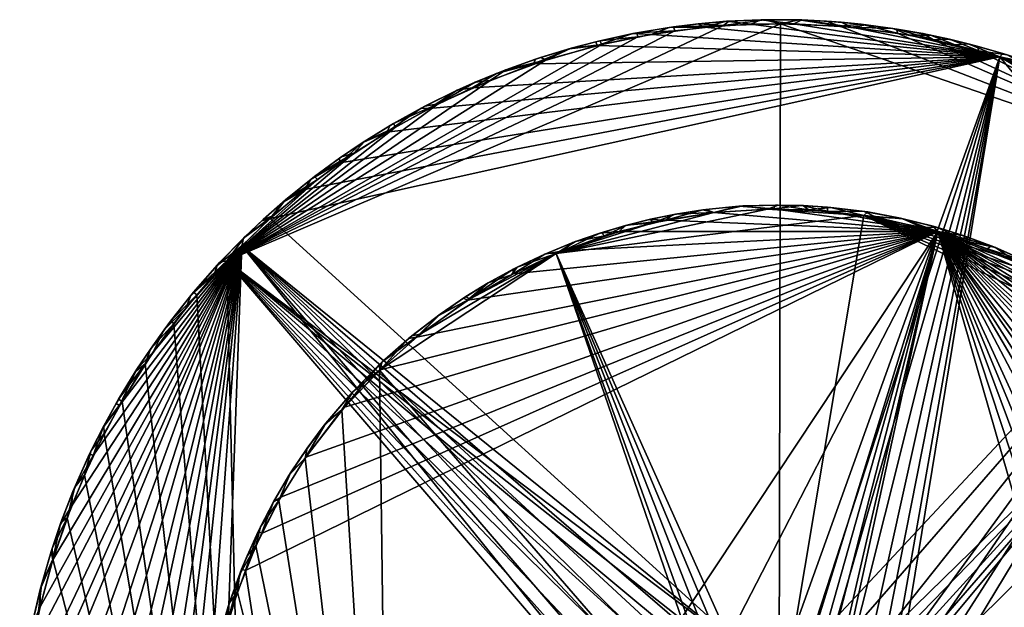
# Model space of a CAD drawing. Header units: inches. Extents: x -7.3 to 7.3, y -7.3 to 7.3.
# Tile 11 of 13: x -7.2 to 2.2, y 1.7 to 7.3. Entities that reach past the tile are written whole.
import ezdxf

# ---------------------------------------------------------------- set-up
doc = ezdxf.new("R2010")
doc.units = ezdxf.units.IN
doc.layers.get('0').update_dxf_attribs({"true_color": 0xc2ced6})

msp = doc.modelspace()

# ---------------------------------------------------------------- linework, layer by layer
for points in [[(-5.2642, 4.9797), (0.0247, 7.2454), (0.0122, 0.9871), (-5.2642, 4.9797)], [(0.0247, 7.2454), (-5.2642, 4.9797), (-0.5184, 7.2281), (0.0247, 7.2454)], [(-0.9987, 7.2153), (-0.7509, 7.2447), (-0.5184, 7.2281), (-0.9987, 7.2153)], [(-0.7624, 7.2435), (-0.7509, 7.2447), (-0.9987, 7.2153), (-0.7624, 7.2435)], [(-0.7014, 7.2118), (-0.4916, 7.2679), (-0.7624, 7.2435), (-0.7014, 7.2118)], [(-0.7509, 7.2447), (-0.7624, 7.2435), (-0.4916, 7.2679), (-0.7509, 7.2447)], [(-0.5184, 7.2281), (-0.7509, 7.2447), (-0.4688, 7.2692), (-0.5184, 7.2281)], [(-0.4916, 7.2679), (-0.4688, 7.2692), (-0.7509, 7.2447), (-0.4916, 7.2679)], [(-0.2594, 7.2401), (-0.4916, 7.2679), (-0.7014, 7.2118), (-0.2594, 7.2401)], [(-0.5184, 7.2281), (-0.4688, 7.2692), (-0.1269, 7.2835), (-0.5184, 7.2281)], [(0.0247, 7.2454), (-0.5184, 7.2281), (-0.1269, 7.2835), (0.0247, 7.2454)], [(-0.2594, 7.2401), (-0.1611, 7.2826), (-0.4916, 7.2679), (-0.2594, 7.2401)], [(-0.4688, 7.2692), (-0.4916, 7.2679), (-0.1611, 7.2826), (-0.4688, 7.2692)], [(-0.1611, 7.2826), (-0.1269, 7.2835), (-0.4688, 7.2692), (-0.1611, 7.2826)], [(-0.2594, 7.2401), (0.1537, 7.2439), (-0.1611, 7.2826), (-0.2594, 7.2401)], [(-0.1269, 7.2835), (-0.1611, 7.2826), (0.2289, 7.2814), (-0.1269, 7.2835)], [(0.1537, 7.2439), (0.2289, 7.2814), (-0.1611, 7.2826), (0.1537, 7.2439)], [(0.0247, 7.2454), (-0.1269, 7.2835), (0.2043, 7.2811), (0.0247, 7.2454)], [(0.2289, 7.2814), (0.2043, 7.2811), (-0.1269, 7.2835), (0.2289, 7.2814)], [(0.0122, 0.9871), (0.0247, 7.2454), (4.441, 5.7256), (0.0122, 0.9871)], [(0.5915, 7.2223), (0.0247, 7.2454), (0.2043, 7.2811), (0.5915, 7.2223)], [(4.441, 5.7256), (0.0247, 7.2454), (0.5915, 7.2223), (4.441, 5.7256)], [(0.1537, 7.2439), (0.704, 7.2124), (0.2289, 7.2814), (0.1537, 7.2439)], [(0.4655, 7.2691), (0.2043, 7.2811), (0.2289, 7.2814), (0.4655, 7.2691)], [(0.2043, 7.2811), (0.4655, 7.2691), (0.5915, 7.2223), (0.2043, 7.2811)], [(0.704, 7.2124), (0.6065, 7.2585), (0.2289, 7.2814), (0.704, 7.2124)], [(0.2289, 7.2814), (0.6065, 7.2585), (0.4655, 7.2691), (0.2289, 7.2814)], [(0.5915, 7.2223), (0.4655, 7.2691), (0.7962, 7.2407), (0.5915, 7.2223)], [(0.7962, 7.2407), (0.4655, 7.2691), (0.6065, 7.2585), (0.7962, 7.2407)], [(0.6065, 7.2585), (0.8401, 7.2349), (0.7962, 7.2407), (0.6065, 7.2585)], [(0.704, 7.2124), (0.8401, 7.2349), (0.6065, 7.2585), (0.704, 7.2124)], [(-5.2642, 4.9797), (-0.9857, 7.1774), (-0.5184, 7.2281), (-5.2642, 4.9797)], [(-0.9857, 7.1774), (-5.2642, 4.9797), (-1.3395, 7.1195), (-0.9857, 7.1774)], [(-1.7263, 7.0373), (-1.3858, 7.1514), (-1.7395, 7.0732), (-1.7263, 7.0373)], [(-1.7004, 7.0828), (-1.7395, 7.0732), (-1.3858, 7.1514), (-1.7004, 7.0828)], [(-1.2121, 7.1432), (-1.3858, 7.1514), (-1.7263, 7.0373), (-1.2121, 7.1432)], [(-1.7004, 7.0828), (-1.3466, 7.1587), (-1.3395, 7.1195), (-1.7004, 7.0828)], [(-1.3858, 7.1514), (-1.3466, 7.1587), (-1.7004, 7.0828), (-1.3858, 7.1514)], [(-1.2121, 7.1432), (-1.0378, 7.2096), (-1.3858, 7.1514), (-1.2121, 7.1432)], [(-1.3466, 7.1587), (-1.3858, 7.1514), (-1.0378, 7.2096), (-1.3466, 7.1587)], [(-1.3466, 7.1587), (-0.9987, 7.2153), (-0.9857, 7.1774), (-1.3466, 7.1587)], [(-1.0378, 7.2096), (-0.9987, 7.2153), (-1.3466, 7.1587), (-1.0378, 7.2096)], [(-0.9857, 7.1774), (-1.3395, 7.1195), (-1.3466, 7.1587), (-0.9857, 7.1774)], [(-0.7014, 7.2118), (-1.0378, 7.2096), (-1.2121, 7.1432), (-0.7014, 7.2118)], [(-0.7014, 7.2118), (-1.2121, 7.1432), (2.12, 6.9287), (-0.7014, 7.2118)], [(-0.7014, 7.2118), (-0.7624, 7.2435), (-1.0378, 7.2096), (-0.7014, 7.2118)], [(-0.9987, 7.2153), (-1.0378, 7.2096), (-0.7624, 7.2435), (-0.9987, 7.2153)], [(-0.5184, 7.2281), (-0.9857, 7.1774), (-0.9987, 7.2153), (-0.5184, 7.2281)], [(2.12, 6.9287), (-0.2594, 7.2401), (-0.7014, 7.2118), (2.12, 6.9287)], [(-0.2594, 7.2401), (2.12, 6.9287), (0.1537, 7.2439), (-0.2594, 7.2401)], [(0.1537, 7.2439), (2.12, 6.9287), (0.704, 7.2124), (0.1537, 7.2439)], [(0.7962, 7.2407), (1.1414, 7.1542), (0.5915, 7.2223), (0.7962, 7.2407)], [(4.441, 5.7256), (0.5915, 7.2223), (1.1414, 7.1542), (4.441, 5.7256)], [(0.704, 7.2124), (1.0993, 7.2005), (0.8401, 7.2349), (0.704, 7.2124)], [(0.704, 7.2124), (1.2594, 7.1352), (1.0993, 7.2005), (0.704, 7.2124)], [(2.12, 6.9287), (1.2594, 7.1352), (0.704, 7.2124), (2.12, 6.9287)], [(1.1414, 7.1542), (0.7962, 7.2407), (1.1388, 7.1945), (1.1414, 7.1542)], [(1.0993, 7.2005), (1.1388, 7.1945), (0.7962, 7.2407), (1.0993, 7.2005)], [(0.7962, 7.2407), (0.8401, 7.2349), (1.0993, 7.2005), (0.7962, 7.2407)], [(1.2594, 7.1352), (1.4587, 7.1368), (1.0993, 7.2005), (1.2594, 7.1352)], [(1.1388, 7.1945), (1.0993, 7.2005), (1.4587, 7.1368), (1.1388, 7.1945)], [(1.1388, 7.1945), (1.3849, 7.1504), (1.4871, 7.0901), (1.1388, 7.1945)], [(1.4871, 7.0901), (1.1414, 7.1542), (1.1388, 7.1945), (1.4871, 7.0901)], [(1.4587, 7.1368), (1.3849, 7.1504), (1.1388, 7.1945), (1.4587, 7.1368)], [(1.4871, 7.0901), (4.441, 5.7256), (1.1414, 7.1542), (1.4871, 7.0901)], [(1.4871, 7.0901), (1.3849, 7.1504), (1.6404, 7.0967), (1.4871, 7.0901)], [(1.6404, 7.0967), (1.3849, 7.1504), (1.4587, 7.1368), (1.6404, 7.0967)], [(-1.6833, 7.0464), (-1.3395, 7.1195), (-5.2642, 4.9797), (-1.6833, 7.0464)], [(-1.7263, 7.0373), (-1.7395, 7.0732), (-1.9923, 7.0058), (-1.7263, 7.0373)], [(-1.9754, 7.0106), (-1.9923, 7.0058), (-1.7395, 7.0732), (-1.9754, 7.0106)], [(-1.6833, 7.0464), (-1.9754, 7.0106), (-1.7004, 7.0828), (-1.6833, 7.0464)], [(-1.7395, 7.0732), (-1.7004, 7.0828), (-1.9754, 7.0106), (-1.7395, 7.0732)], [(2.12, 6.9287), (-1.2121, 7.1432), (-1.7263, 7.0373), (2.12, 6.9287)], [(-1.3395, 7.1195), (-1.6833, 7.0464), (-1.7004, 7.0828), (-1.3395, 7.1195)], [(1.2594, 7.1352), (1.6945, 7.0435), (1.4587, 7.1368), (1.2594, 7.1352)], [(1.2594, 7.1352), (2.12, 6.9287), (1.6945, 7.0435), (1.2594, 7.1352)], [(1.6945, 7.0435), (1.8189, 7.053), (1.4587, 7.1368), (1.6945, 7.0435)], [(1.4587, 7.1368), (1.8189, 7.053), (1.6404, 7.0967), (1.4587, 7.1368)], [(1.6404, 7.0967), (1.9215, 6.9862), (1.4871, 7.0901), (1.6404, 7.0967)], [(4.441, 5.7256), (1.4871, 7.0901), (1.9215, 6.9862), (4.441, 5.7256)], [(1.9215, 6.9862), (1.6404, 7.0967), (1.9029, 7.0305), (1.9215, 6.9862)], [(1.6404, 7.0967), (1.8189, 7.053), (1.9029, 7.0305), (1.6404, 7.0967)], [(-5.2642, 4.9797), (-2.2141, 6.9004), (-1.6833, 7.0464), (-5.2642, 4.9797)], [(-1.7263, 7.0373), (-1.9923, 7.0058), (-2.3343, 6.8616), (-1.7263, 7.0373)], [(-1.7263, 7.0373), (-2.3343, 6.8616), (2.12, 6.9287), (-1.7263, 7.0373)], [(-2.3343, 6.8616), (-1.9923, 7.0058), (-2.3162, 6.9069), (-2.3343, 6.8616)], [(-2.2666, 6.923), (-2.3162, 6.9069), (-1.9923, 7.0058), (-2.2666, 6.923)], [(-2.2141, 6.9004), (-2.2666, 6.923), (-1.9754, 7.0106), (-2.2141, 6.9004)], [(-1.9923, 7.0058), (-1.9754, 7.0106), (-2.2666, 6.923), (-1.9923, 7.0058)], [(-1.9754, 7.0106), (-1.6833, 7.0464), (-2.2141, 6.9004), (-1.9754, 7.0106)], [(2.12, 6.9287), (1.8189, 7.053), (1.6945, 7.0435), (2.12, 6.9287)], [(2.12, 6.9287), (2.1484, 6.9605), (1.8189, 7.053), (2.12, 6.9287)], [(1.9029, 7.0305), (1.8189, 7.053), (2.1484, 6.9605), (1.9029, 7.0305)], [(1.9215, 6.9862), (1.9029, 7.0305), (2.1907, 6.9471), (1.9215, 6.9862)], [(2.1484, 6.9605), (2.1907, 6.9471), (1.9029, 7.0305), (2.1484, 6.9605)], [(1.9215, 6.9862), (2.1907, 6.9471), (2.3751, 6.8443), (1.9215, 6.9862)], [(4.441, 5.7256), (1.9215, 6.9862), (2.3751, 6.8443), (4.441, 5.7256)], [(-5.2642, 4.9797), (-2.7495, 6.7035), (-2.2141, 6.9004), (-5.2642, 4.9797)], [(-4.8494, 5.3839), (-0.0122, 0.9871), (2.12, 6.9287), (-4.8494, 5.3839)], [(2.12, 6.9287), (-4.5214, 5.6605), (-4.8494, 5.3839), (2.12, 6.9287)], [(-4.1839, 5.9153), (-4.5214, 5.6605), (2.12, 6.9287), (-4.1839, 5.9153)], [(2.12, 6.9287), (-3.7369, 6.2083), (-4.1839, 5.9153), (2.12, 6.9287)], [(-3.7369, 6.2083), (2.12, 6.9287), (-3.3314, 6.4337), (-3.7369, 6.2083)], [(-3.3314, 6.4337), (2.12, 6.9287), (-2.9197, 6.6318), (-3.3314, 6.4337)], [(-2.9197, 6.6318), (2.12, 6.9287), (-2.3343, 6.8616), (-2.9197, 6.6318)], [(-2.2141, 6.9004), (-2.7495, 6.7035), (-2.5976, 6.8051), (-2.2141, 6.9004)], [(-2.3343, 6.8616), (-2.3162, 6.9069), (-2.6896, 6.7699), (-2.3343, 6.8616)], [(-2.5976, 6.8051), (-2.6896, 6.7699), (-2.3162, 6.9069), (-2.5976, 6.8051)], [(-2.5976, 6.8051), (-2.2666, 6.923), (-2.2141, 6.9004), (-2.5976, 6.8051)], [(-2.3162, 6.9069), (-2.2666, 6.923), (-2.5976, 6.8051), (-2.3162, 6.9069)], [(0.1791, 0.9678), (2.12, 6.9287), (-0.0122, 0.9871), (0.1791, 0.9678)], [(0.3786, 0.9122), (2.12, 6.9287), (0.1791, 0.9678), (0.3786, 0.9122)], [(2.12, 6.9287), (0.3786, 0.9122), (0.5814, 0.7958), (2.12, 6.9287)], [(2.12, 6.9287), (0.5814, 0.7958), (0.7326, 0.6608), (2.12, 6.9287)], [(2.12, 6.9287), (0.7326, 0.6608), (0.8508, 0.4973), (2.12, 6.9287)], [(2.12, 6.9287), (0.8508, 0.4973), (0.9492, 0.2759), (2.12, 6.9287)], [(0.9871, 0.0122), (2.12, 6.9287), (0.9492, 0.2759), (0.9871, 0.0122)], [(2.12, 6.9287), (0.9871, 0.0122), (7.2075, 0.7445), (2.12, 6.9287)], [(2.12, 6.9287), (2.4551, 6.8578), (2.1484, 6.9605), (2.12, 6.9287)], [(2.5243, 6.7907), (2.4551, 6.8578), (2.12, 6.9287), (2.5243, 6.7907)], [(7.2075, 0.7445), (5.0185, 5.2264), (2.12, 6.9287), (7.2075, 0.7445)], [(2.9169, 6.6327), (2.12, 6.9287), (3.392, 6.4032), (2.9169, 6.6327)], [(2.5243, 6.7907), (2.12, 6.9287), (2.9169, 6.6327), (2.5243, 6.7907)], [(3.392, 6.4032), (2.12, 6.9287), (3.8069, 6.1636), (3.392, 6.4032)], [(5.0185, 5.2264), (4.6037, 5.5966), (2.12, 6.9287), (5.0185, 5.2264)], [(4.6037, 5.5966), (4.1625, 5.9304), (2.12, 6.9287), (4.6037, 5.5966)], [(4.1625, 5.9304), (3.8069, 6.1636), (2.12, 6.9287), (4.1625, 5.9304)], [(2.1907, 6.9471), (2.1484, 6.9605), (2.4551, 6.8578), (2.1907, 6.9471)], [(-2.9197, 6.6318), (-2.3343, 6.8616), (-2.6896, 6.7699), (-2.9197, 6.6318)], [(-2.7495, 6.7035), (-2.8929, 6.6852), (-2.5976, 6.8051), (-2.7495, 6.7035)], [(-2.6896, 6.7699), (-2.5976, 6.8051), (-2.8929, 6.6852), (-2.6896, 6.7699)], [(-2.7495, 6.7035), (-5.2642, 4.9797), (-3.2447, 6.4795), (-2.7495, 6.7035)], [(-2.7495, 6.7035), (-3.2447, 6.4795), (-2.8929, 6.6852), (-2.7495, 6.7035)], [(-3.2447, 6.4795), (-3.1478, 6.5684), (-2.8929, 6.6852), (-3.2447, 6.4795)], [(-3.1478, 6.5684), (-3.0628, 6.6099), (-2.8929, 6.6852), (-3.1478, 6.5684)], [(-2.9197, 6.6318), (-2.6896, 6.7699), (-3.0628, 6.6099), (-2.9197, 6.6318)], [(-2.8929, 6.6852), (-3.0628, 6.6099), (-2.6896, 6.7699), (-2.8929, 6.6852)], [(-3.3314, 6.4337), (-3.0628, 6.6099), (-3.4068, 6.4384), (-3.3314, 6.4337)], [(-3.3722, 6.4567), (-3.4068, 6.4384), (-3.0628, 6.6099), (-3.3722, 6.4567)], [(-3.0628, 6.6099), (-3.1478, 6.5684), (-3.3722, 6.4567), (-3.0628, 6.6099)], [(-3.3314, 6.4337), (-2.9197, 6.6318), (-3.0628, 6.6099), (-3.3314, 6.4337)], [(-3.2447, 6.4795), (-3.3722, 6.4567), (-3.1478, 6.5684), (-3.2447, 6.4795)], [(-5.2642, 4.9797), (-3.6549, 6.2553), (-3.2447, 6.4795), (-5.2642, 4.9797)], [(-3.7369, 6.2083), (-3.4068, 6.4384), (-3.7056, 6.2715), (-3.7369, 6.2083)], [(-3.3314, 6.4337), (-3.4068, 6.4384), (-3.7369, 6.2083), (-3.3314, 6.4337)], [(-3.6727, 6.2907), (-3.7056, 6.2715), (-3.4068, 6.4384), (-3.6727, 6.2907)], [(-3.2447, 6.4795), (-3.6549, 6.2553), (-3.6727, 6.2907), (-3.2447, 6.4795)], [(-3.6727, 6.2907), (-3.3722, 6.4567), (-3.2447, 6.4795), (-3.6727, 6.2907)], [(-3.4068, 6.4384), (-3.3722, 6.4567), (-3.6727, 6.2907), (-3.4068, 6.4384)], [(-4.052, 6.0065), (-3.6549, 6.2553), (-5.2642, 4.9797), (-4.052, 6.0065)], [(-3.9486, 6.1204), (-3.6549, 6.2553), (-4.052, 6.0065), (-3.9486, 6.1204)], [(-3.7369, 6.2083), (-3.7056, 6.2715), (-3.9705, 6.1064), (-3.7369, 6.2083)], [(-3.9486, 6.1204), (-3.9705, 6.1064), (-3.7056, 6.2715), (-3.9486, 6.1204)], [(-3.6549, 6.2553), (-3.9486, 6.1204), (-3.6727, 6.2907), (-3.6549, 6.2553)], [(-3.7056, 6.2715), (-3.6727, 6.2907), (-3.9486, 6.1204), (-3.7056, 6.2715)], [(-3.7369, 6.2083), (-3.9705, 6.1064), (-4.1839, 5.9153), (-3.7369, 6.2083)], [(-4.1679, 5.9735), (-3.9486, 6.1204), (-4.052, 6.0065), (-4.1679, 5.9735)], [(-3.9705, 6.1064), (-3.9486, 6.1204), (-4.1679, 5.9735), (-3.9705, 6.1064)], [(-4.1839, 5.9153), (-3.9705, 6.1064), (-4.1889, 5.9589), (-4.1839, 5.9153)], [(-4.1679, 5.9735), (-4.1889, 5.9589), (-3.9705, 6.1064), (-4.1679, 5.9735)], [(-4.3974, 5.7574), (-4.052, 6.0065), (-5.2642, 4.9797), (-4.3974, 5.7574)], [(-4.1839, 5.9153), (-4.1889, 5.9589), (-4.4623, 5.7577), (-4.1839, 5.9153)], [(-4.4286, 5.7837), (-4.4623, 5.7577), (-4.1889, 5.9589), (-4.4286, 5.7837)], [(-4.052, 6.0065), (-4.3974, 5.7574), (-4.4286, 5.7837), (-4.052, 6.0065)], [(-4.4286, 5.7837), (-4.1679, 5.9735), (-4.052, 6.0065), (-4.4286, 5.7837)], [(-4.1889, 5.9589), (-4.1679, 5.9735), (-4.4286, 5.7837), (-4.1889, 5.9589)], [(-4.1839, 5.9153), (-4.4623, 5.7577), (-4.5214, 5.6605), (-4.1839, 5.9153)], [(-5.2642, 4.9797), (-4.8242, 5.408), (-4.3974, 5.7574), (-5.2642, 4.9797)], [(-4.7035, 5.5623), (-4.3974, 5.7574), (-4.8242, 5.408), (-4.7035, 5.5623)], [(-4.5214, 5.6605), (-4.4623, 5.7577), (-4.7343, 5.536), (-4.5214, 5.6605)], [(-4.7035, 5.5623), (-4.7343, 5.536), (-4.4623, 5.7577), (-4.7035, 5.5623)], [(-4.3974, 5.7574), (-4.7035, 5.5623), (-4.4286, 5.7837), (-4.3974, 5.7574)], [(-4.4623, 5.7577), (-4.4286, 5.7837), (-4.7035, 5.5623), (-4.4623, 5.7577)], [(-4.8494, 5.3839), (-4.5214, 5.6605), (-4.7343, 5.536), (-4.8494, 5.3839)], [(4.441, 5.7256), (0.2759, 0.9492), (0.0122, 0.9871), (4.441, 5.7256)], [(4.441, 5.7256), (0.5431, 0.8267), (0.2759, 0.9492), (4.441, 5.7256)], [(4.441, 5.7256), (0.7389, 0.6529), (0.5431, 0.8267), (4.441, 5.7256)], [(4.441, 5.7256), (0.8508, 0.4973), (0.7389, 0.6529), (4.441, 5.7256)], [(0.9492, 0.2759), (0.8508, 0.4973), (4.441, 5.7256), (0.9492, 0.2759)], [(0.9492, 0.2759), (4.441, 5.7256), (0.9871, 0.0122), (0.9492, 0.2759)], [(6.6326, -2.9178), (0.9871, 0.0122), (4.441, 5.7256), (6.6326, -2.9178)], [(-4.8242, 5.408), (-4.9167, 5.3742), (-4.7035, 5.5623), (-4.8242, 5.408)], [(-4.7343, 5.536), (-4.7035, 5.5623), (-4.9167, 5.3742), (-4.7343, 5.536)], [(-4.8494, 5.3839), (-4.7343, 5.536), (-4.9298, 5.3622), (-4.8494, 5.3839)], [(-4.9167, 5.3742), (-4.9298, 5.3622), (-4.7343, 5.536), (-4.9167, 5.3742)], [(-0.0975, 5.4721), (-0.6103, 5.442), (-2.1183, 5.0486), (-0.0975, 5.4721)], [(-0.0975, 5.4721), (-2.1183, 5.0486), (0.8208, 5.4138), (-0.0975, 5.4721)], [(-0.7184, 5.4658), (-1.069, 5.368), (-1.0056, 5.4199), (-0.7184, 5.4658)], [(-1.069, 5.368), (-0.7184, 5.4658), (-0.6131, 5.4402), (-1.069, 5.368)], [(-0.7184, 5.4658), (-1.0056, 5.4199), (-0.9794, 5.4248), (-0.7184, 5.4658)], [(-0.6103, 5.442), (-0.6879, 5.4696), (-0.9794, 5.4248), (-0.6103, 5.442)], [(-0.9794, 5.4248), (-0.6879, 5.4696), (-0.7184, 5.4658), (-0.9794, 5.4248)], [(-0.6131, 5.4402), (-0.7184, 5.4658), (-0.3742, 5.5005), (-0.6131, 5.4402)], [(-0.3742, 5.5005), (-0.7184, 5.4658), (-0.6879, 5.4696), (-0.3742, 5.5005)], [(-0.6103, 5.442), (-0.336, 5.5032), (-0.6879, 5.4696), (-0.6103, 5.442)], [(-0.6879, 5.4696), (-0.336, 5.5032), (-0.3742, 5.5005), (-0.6879, 5.4696)], [(-0.3742, 5.5005), (-0.0422, 5.4753), (-0.6131, 5.4402), (-0.3742, 5.5005)], [(1.5299, 5.2582), (-0.6131, 5.4402), (-0.0422, 5.4753), (1.5299, 5.2582)], [(-0.0975, 5.4721), (-0.336, 5.5032), (-0.6103, 5.442), (-0.0975, 5.4721)], [(-0.3742, 5.5005), (-0.0216, 5.5123), (-0.0422, 5.4753), (-0.3742, 5.5005)], [(-0.0216, 5.5123), (-0.3742, 5.5005), (-0.336, 5.5032), (-0.0216, 5.5123)], [(-0.0975, 5.4721), (0.0045, 5.5124), (-0.336, 5.5032), (-0.0975, 5.4721)], [(-0.336, 5.5032), (0.0045, 5.5124), (-0.0216, 5.5123), (-0.336, 5.5032)], [(-0.0975, 5.4721), (0.2933, 5.4658), (0.0045, 5.5124), (-0.0975, 5.4721)], [(0.8208, 5.4138), (0.2933, 5.4658), (-0.0975, 5.4721), (0.8208, 5.4138)], [(-0.0422, 5.4753), (-0.0216, 5.5123), (0.2284, 5.5072), (-0.0422, 5.4753)], [(-0.0422, 5.4753), (0.2284, 5.5072), (0.4739, 5.4526), (-0.0422, 5.4753)], [(0.4739, 5.4526), (1.5299, 5.2582), (-0.0422, 5.4753), (0.4739, 5.4526)], [(0.2284, 5.5072), (-0.0216, 5.5123), (0.0045, 5.5124), (0.2284, 5.5072)], [(0.2424, 5.5067), (0.0045, 5.5124), (0.2933, 5.4658), (0.2424, 5.5067)], [(0.0045, 5.5124), (0.2424, 5.5067), (0.2284, 5.5072), (0.0045, 5.5124)], [(0.4751, 5.4921), (0.2284, 5.5072), (0.2424, 5.5067), (0.4751, 5.4921)], [(0.2284, 5.5072), (0.4751, 5.4921), (0.4739, 5.4526), (0.2284, 5.5072)], [(0.2933, 5.4658), (0.5046, 5.4893), (0.2424, 5.5067), (0.2933, 5.4658)], [(0.2424, 5.5067), (0.5046, 5.4893), (0.4751, 5.4921), (0.2424, 5.5067)], [(0.2933, 5.4658), (0.8208, 5.4138), (0.5046, 5.4893), (0.2933, 5.4658)], [(0.4751, 5.4921), (0.8232, 5.4516), (0.4739, 5.4526), (0.4751, 5.4921)], [(0.8232, 5.4516), (0.4751, 5.4921), (0.5046, 5.4893), (0.8232, 5.4516)], [(0.8208, 5.4138), (0.8591, 5.446), (0.5046, 5.4893), (0.8208, 5.4138)], [(0.5046, 5.4893), (0.8591, 5.446), (0.8232, 5.4516), (0.5046, 5.4893)], [(-5.0932, 5.2078), (-4.8242, 5.408), (-5.2642, 4.9797), (-5.0932, 5.2078)], [(-5.1228, 5.1224), (-4.8494, 5.3839), (-5.1064, 5.1948), (-5.1228, 5.1224)], [(-0.0122, 0.9871), (-4.8494, 5.3839), (-5.1228, 5.1224), (-0.0122, 0.9871)], [(-4.8494, 5.3839), (-4.9298, 5.3622), (-5.1064, 5.1948), (-4.8494, 5.3839)], [(-4.8242, 5.408), (-5.0932, 5.2078), (-4.9167, 5.3742), (-4.8242, 5.408)], [(-4.9298, 5.3622), (-4.9167, 5.3742), (-5.0932, 5.2078), (-4.9298, 5.3622)], [(-1.1957, 5.3423), (-2.1183, 5.0486), (-0.6103, 5.442), (-1.1957, 5.3423)], [(-0.021, 0.3764), (0.8208, 5.4138), (-2.1183, 5.0486), (-0.021, 0.3764)], [(-1.516, 5.2605), (-1.069, 5.368), (1.5299, 5.2582), (-1.516, 5.2605)], [(-1.4573, 5.3164), (-1.069, 5.368), (-1.516, 5.2605), (-1.4573, 5.3164)], [(-1.069, 5.368), (-1.4573, 5.3164), (-1.2275, 5.3735), (-1.069, 5.368)], [(-1.2275, 5.3735), (-1.4573, 5.3164), (-1.4429, 5.3202), (-1.2275, 5.3735)], [(-1.1957, 5.3423), (-1.2156, 5.3763), (-1.4429, 5.3202), (-1.1957, 5.3423)], [(-1.4429, 5.3202), (-1.2156, 5.3763), (-1.2275, 5.3735), (-1.4429, 5.3202)], [(-1.069, 5.368), (-1.2275, 5.3735), (-1.0056, 5.4199), (-1.069, 5.368)], [(-1.0056, 5.4199), (-1.2275, 5.3735), (-1.2156, 5.3763), (-1.0056, 5.4199)], [(-1.1957, 5.3423), (-0.9794, 5.4248), (-1.2156, 5.3763), (-1.1957, 5.3423)], [(-1.2156, 5.3763), (-0.9794, 5.4248), (-1.0056, 5.4199), (-1.2156, 5.3763)], [(-1.1957, 5.3423), (-0.6103, 5.442), (-0.9794, 5.4248), (-1.1957, 5.3423)], [(-1.069, 5.368), (-0.6131, 5.4402), (1.5299, 5.2582), (-1.069, 5.368)], [(3.7124, 4.0241), (0.8208, 5.4138), (-0.021, 0.3764), (3.7124, 4.0241)], [(0.9443, 5.3921), (0.4739, 5.4526), (0.8232, 5.4516), (0.9443, 5.3921)], [(0.4739, 5.4526), (0.9443, 5.3921), (1.5299, 5.2582), (0.4739, 5.4526)], [(0.8208, 5.4138), (1.1933, 5.3816), (0.8591, 5.446), (0.8208, 5.4138)], [(1.3786, 5.2979), (1.1933, 5.3816), (0.8208, 5.4138), (1.3786, 5.2979)], [(0.8208, 5.4138), (2.2476, 4.9924), (1.8136, 5.1641), (0.8208, 5.4138)], [(1.3786, 5.2979), (0.8208, 5.4138), (1.8136, 5.1641), (1.3786, 5.2979)], [(2.9731, 4.597), (0.8208, 5.4138), (3.3511, 4.3275), (2.9731, 4.597)], [(0.8208, 5.4138), (3.7124, 4.0241), (3.3511, 4.3275), (0.8208, 5.4138)], [(2.6227, 4.8031), (2.2476, 4.9924), (0.8208, 5.4138), (2.6227, 4.8031)], [(0.8208, 5.4138), (2.9731, 4.597), (2.6227, 4.8031), (0.8208, 5.4138)], [(0.9443, 5.3921), (0.8232, 5.4516), (1.1731, 5.3861), (0.9443, 5.3921)], [(1.1731, 5.3861), (0.8232, 5.4516), (0.8591, 5.446), (1.1731, 5.3861)], [(0.8591, 5.446), (1.1933, 5.3816), (1.1731, 5.3861), (0.8591, 5.446)], [(1.5299, 5.2582), (0.9443, 5.3921), (1.1731, 5.3861), (1.5299, 5.2582)], [(1.5299, 5.2582), (1.1731, 5.3861), (1.4834, 5.3097), (1.5299, 5.2582)], [(1.4834, 5.3097), (1.1731, 5.3861), (1.1933, 5.3816), (1.4834, 5.3097)], [(1.3786, 5.2979), (1.5143, 5.3012), (1.1933, 5.3816), (1.3786, 5.2979)], [(1.1933, 5.3816), (1.5143, 5.3012), (1.4834, 5.3097), (1.1933, 5.3816)], [(-5.0932, 5.2078), (-5.1064, 5.1948), (-4.9298, 5.3622), (-5.0932, 5.2078)], [(-1.6574, 5.2164), (-2.1183, 5.0486), (-1.1957, 5.3423), (-1.6574, 5.2164)], [(-1.516, 5.2605), (-1.7024, 5.2426), (-1.4573, 5.3164), (-1.516, 5.2605)], [(-1.4573, 5.3164), (-1.7024, 5.2426), (-1.6864, 5.2477), (-1.4573, 5.3164)], [(-1.6574, 5.2164), (-1.4429, 5.3202), (-1.6864, 5.2477), (-1.6574, 5.2164)], [(-1.6864, 5.2477), (-1.4429, 5.3202), (-1.4573, 5.3164), (-1.6864, 5.2477)], [(-1.1957, 5.3423), (-1.4429, 5.3202), (-1.6574, 5.2164), (-1.1957, 5.3423)], [(1.3786, 5.2979), (1.8136, 5.1641), (1.5143, 5.3012), (1.3786, 5.2979)], [(1.4834, 5.3097), (1.779, 5.217), (1.5299, 5.2582), (1.4834, 5.3097)], [(1.779, 5.217), (1.4834, 5.3097), (1.5143, 5.3012), (1.779, 5.217)], [(1.8136, 5.1641), (1.7915, 5.2128), (1.5143, 5.3012), (1.8136, 5.1641)], [(1.5143, 5.3012), (1.7915, 5.2128), (1.779, 5.217), (1.5143, 5.3012)], [(-5.1228, 5.1224), (-5.1064, 5.1948), (-5.3582, 4.936), (-5.1228, 5.1224)], [(-5.3306, 4.9653), (-5.3582, 4.936), (-5.1064, 5.1948), (-5.3306, 4.9653)], [(-5.0932, 5.2078), (-5.2642, 4.9797), (-5.3306, 4.9653), (-5.0932, 5.2078)], [(-5.1064, 5.1948), (-5.0932, 5.2078), (-5.3306, 4.9653), (-5.1064, 5.1948)], [(-4.2497, -3.4546), (-5.0874, 2.0185), (1.5299, 5.2582), (-4.2497, -3.4546)], [(-4.9327, 2.3724), (1.5299, 5.2582), (-5.0874, 2.0185), (-4.9327, 2.3724)], [(-4.9327, 2.3724), (-4.7489, 2.7211), (1.5299, 5.2582), (-4.9327, 2.3724)], [(-4.5101, 3.1024), (1.5299, 5.2582), (-4.7489, 2.7211), (-4.5101, 3.1024)], [(-4.1421, 3.5816), (1.5299, 5.2582), (-4.5101, 3.1024), (-4.1421, 3.5816)], [(1.5299, 5.2582), (-0.7818, 0.7818), (-4.2497, -3.4546), (1.5299, 5.2582)], [(-4.1421, 3.5816), (-3.8008, 3.9389), (1.5299, 5.2582), (-4.1421, 3.5816)], [(-3.4524, 4.2487), (1.5299, 5.2582), (-3.8008, 3.9389), (-3.4524, 4.2487)], [(-2.9665, 4.603), (1.5299, 5.2582), (-3.4524, 4.2487), (-2.9665, 4.603)], [(1.5299, 5.2582), (-2.9665, 4.603), (-2.5286, 4.8541), (1.5299, 5.2582)], [(-2.0554, 5.0749), (1.5299, 5.2582), (-2.5286, 4.8541), (-2.0554, 5.0749)], [(-1.6574, 5.2164), (-1.9321, 5.1631), (-2.1183, 5.0486), (-1.6574, 5.2164)], [(-2.0554, 5.0749), (-1.516, 5.2605), (1.5299, 5.2582), (-2.0554, 5.0749)], [(-1.7024, 5.2426), (-1.516, 5.2605), (-2.0554, 5.0749), (-1.7024, 5.2426)], [(-1.7024, 5.2426), (-2.0554, 5.0749), (-1.9587, 5.1528), (-1.7024, 5.2426)], [(-1.7024, 5.2426), (-1.9587, 5.1528), (-1.9321, 5.1631), (-1.7024, 5.2426)], [(-1.6574, 5.2164), (-1.6864, 5.2477), (-1.9321, 5.1631), (-1.6574, 5.2164)], [(-1.9321, 5.1631), (-1.6864, 5.2477), (-1.7024, 5.2426), (-1.9321, 5.1631)], [(-0.7818, 0.7818), (1.5299, 5.2582), (0.021, 0.3764), (-0.7818, 0.7818)], [(0.1439, 0.3466), (0.021, 0.3764), (1.5299, 5.2582), (0.1439, 0.3466)], [(1.5299, 5.2582), (0.2522, 0.2801), (0.1439, 0.3466), (1.5299, 5.2582)], [(1.5299, 5.2582), (0.3511, 0.1433), (0.2522, 0.2801), (1.5299, 5.2582)], [(1.5299, 5.2582), (0.3764, -0.021), (0.3511, 0.1433), (1.5299, 5.2582)], [(4.0907, -3.638), (0.3764, -0.021), (1.5299, 5.2582), (4.0907, -3.638)], [(1.5299, 5.2582), (2.0395, 5.1221), (2.004, 5.0937), (1.5299, 5.2582)], [(2.0395, 5.1221), (1.5299, 5.2582), (1.779, 5.217), (2.0395, 5.1221)], [(4.5949, -2.9758), (4.356, -3.3143), (1.5299, 5.2582), (4.5949, -2.9758)], [(4.8041, -2.622), (4.5949, -2.9758), (1.5299, 5.2582), (4.8041, -2.622)], [(1.5299, 5.2582), (4.356, -3.3143), (4.0907, -3.638), (1.5299, 5.2582)], [(1.5299, 5.2582), (5.4098, -0.8369), (5.3331, -1.2293), (1.5299, 5.2582)], [(5.4653, -0.3395), (5.4098, -0.8369), (1.5299, 5.2582), (5.4653, -0.3395)], [(4.8041, -2.622), (1.5299, 5.2582), (4.9816, -2.2694), (4.8041, -2.622)], [(5.2002, -1.7182), (4.9816, -2.2694), (1.5299, 5.2582), (5.2002, -1.7182)], [(5.3331, -1.2293), (5.2002, -1.7182), (1.5299, 5.2582), (5.3331, -1.2293)], [(1.5299, 5.2582), (5.4724, 0), (5.4653, -0.3395), (1.5299, 5.2582)], [(5.3707, 1.0577), (5.4493, 0.5368), (1.5299, 5.2582), (5.3707, 1.0577)], [(5.3707, 1.0577), (1.5299, 5.2582), (5.2821, 1.434), (5.3707, 1.0577)], [(5.4493, 0.5368), (5.4724, 0), (1.5299, 5.2582), (5.4493, 0.5368)], [(5.0243, 2.1706), (5.1655, 1.8106), (1.5299, 5.2582), (5.0243, 2.1706)], [(1.5299, 5.2582), (5.1655, 1.8106), (5.2821, 1.434), (1.5299, 5.2582)], [(1.5299, 5.2582), (4.8099, 2.6159), (5.0243, 2.1706), (1.5299, 5.2582)], [(1.5299, 5.2582), (4.3135, 3.3689), (4.5491, 3.0436), (1.5299, 5.2582)], [(4.0057, 3.7319), (4.3135, 3.3689), (1.5299, 5.2582), (4.0057, 3.7319)], [(1.5299, 5.2582), (3.6453, 4.0826), (4.0057, 3.7319), (1.5299, 5.2582)], [(4.5491, 3.0436), (4.8099, 2.6159), (1.5299, 5.2582), (4.5491, 3.0436)], [(1.5299, 5.2582), (3.365, 4.3166), (3.6453, 4.0826), (1.5299, 5.2582)], [(2.9546, 4.6106), (3.365, 4.3166), (1.5299, 5.2582), (2.9546, 4.6106)], [(2.9546, 4.6106), (1.5299, 5.2582), (2.4306, 4.9054), (2.9546, 4.6106)], [(1.5299, 5.2582), (2.004, 5.0937), (2.4306, 4.9054), (1.5299, 5.2582)], [(2.0395, 5.1221), (1.779, 5.217), (1.7915, 5.2128), (2.0395, 5.1221)], [(1.8136, 5.1641), (2.079, 5.106), (1.7915, 5.2128), (1.8136, 5.1641)], [(1.7915, 5.2128), (2.079, 5.106), (2.0395, 5.1221), (1.7915, 5.2128)], [(-7.2442, -0.0005), (-7.2231, -0.5912), (-5.1228, 5.1224), (-7.2442, -0.0005)], [(-7.2355, 0.3554), (-7.2442, -0.0005), (-5.1228, 5.1224), (-7.2355, 0.3554)], [(-5.1228, 5.1224), (-7.2074, 0.7488), (-7.2355, 0.3554), (-5.1228, 5.1224)], [(-7.2231, -0.5912), (-7.1543, -1.141), (-5.1228, 5.1224), (-7.2231, -0.5912)], [(-5.1228, 5.1224), (-7.1344, 1.2633), (-7.2074, 0.7488), (-5.1228, 5.1224)], [(-7.1543, -1.141), (-7.0661, -1.6053), (-5.1228, 5.1224), (-7.1543, -1.141)], [(-7.0484, 1.6737), (-7.1344, 1.2633), (-5.1228, 5.1224), (-7.0484, 1.6737)], [(-7.0661, -1.6053), (-6.9262, -2.1271), (-5.1228, 5.1224), (-7.0661, -1.6053)], [(-6.9289, 2.122), (-7.0484, 1.6737), (-5.1228, 5.1224), (-6.9289, 2.122)], [(-5.1228, 5.1224), (-6.7502, 2.6334), (-6.9289, 2.122), (-5.1228, 5.1224)], [(-6.9262, -2.1271), (-6.7913, -2.5234), (-5.1228, 5.1224), (-6.9262, -2.1271)], [(-6.7913, -2.5234), (-6.6256, -2.9323), (-5.1228, 5.1224), (-6.7913, -2.5234)], [(-5.1228, 5.1224), (-6.5406, 3.1198), (-6.7502, 2.6334), (-5.1228, 5.1224)], [(-5.1228, 5.1224), (-6.6256, -2.9323), (-6.4356, -3.3277), (-5.1228, 5.1224)], [(-6.5406, 3.1198), (-5.1228, 5.1224), (-6.2907, 3.5951), (-6.5406, 3.1198)], [(-6.4356, -3.3277), (-6.2659, -3.6362), (-5.1228, 5.1224), (-6.4356, -3.3277)], [(-5.9728, 4.1032), (-6.2907, 3.5951), (-5.1228, 5.1224), (-5.9728, 4.1032)], [(-6.2659, -3.6362), (-6.0734, -3.9501), (-5.1228, 5.1224), (-6.2659, -3.6362)], [(-5.8139, -4.3239), (-5.1228, 5.1224), (-6.0734, -3.9501), (-5.8139, -4.3239)], [(-5.6565, 4.5266), (-5.9728, 4.1032), (-5.1228, 5.1224), (-5.6565, 4.5266)], [(-5.1228, 5.1224), (-5.8139, -4.3239), (-5.4798, -4.7422), (-5.1228, 5.1224)], [(-5.6565, 4.5266), (-5.1228, 5.1224), (-5.3849, 4.8478), (-5.6565, 4.5266)], [(-5.4798, -4.7422), (-0.9871, 0.0122), (-5.1228, 5.1224), (-5.4798, -4.7422)], [(-5.1228, 5.1224), (-5.3582, 4.936), (-5.3849, 4.8478), (-5.1228, 5.1224)], [(-5.1228, 5.1224), (-0.2759, 0.9492), (-0.0122, 0.9871), (-5.1228, 5.1224)], [(-0.9492, 0.2759), (-5.1228, 5.1224), (-0.9871, 0.0122), (-0.9492, 0.2759)], [(-5.1228, 5.1224), (-0.9492, 0.2759), (-0.8267, 0.5431), (-5.1228, 5.1224)], [(-5.1228, 5.1224), (-0.6529, 0.7389), (-0.4973, 0.8508), (-5.1228, 5.1224)], [(-5.1228, 5.1224), (-0.8267, 0.5431), (-0.6529, 0.7389), (-5.1228, 5.1224)], [(-5.1228, 5.1224), (-0.4973, 0.8508), (-0.2759, 0.9492), (-5.1228, 5.1224)], [(-2.2277, 5.0422), (-1.9587, 5.1528), (-2.0554, 5.0749), (-2.2277, 5.0422)], [(-1.9587, 5.1528), (-2.2277, 5.0422), (-2.2015, 5.0538), (-1.9587, 5.1528)], [(-2.1183, 5.0486), (-1.9321, 5.1631), (-2.2015, 5.0538), (-2.1183, 5.0486)], [(-2.2015, 5.0538), (-1.9321, 5.1631), (-1.9587, 5.1528), (-2.2015, 5.0538)], [(1.8136, 5.1641), (2.2476, 4.9924), (2.079, 5.106), (1.8136, 5.1641)], [(2.3869, 4.97), (2.004, 5.0937), (2.0395, 5.1221), (2.3869, 4.97)], [(2.004, 5.0937), (2.3869, 4.97), (2.4306, 4.9054), (2.004, 5.0937)], [(2.3869, 4.97), (2.0395, 5.1221), (2.079, 5.106), (2.3869, 4.97)], [(2.2476, 4.9924), (2.4229, 4.9529), (2.079, 5.106), (2.2476, 4.9924)], [(2.079, 5.106), (2.4229, 4.9529), (2.3869, 4.97), (2.079, 5.106)], [(-2.1183, 5.0486), (-3.4187, 4.2775), (-3.8058, 3.9343), (-2.1183, 5.0486)], [(-2.1183, 5.0486), (-3.8058, 3.9343), (-0.3764, -0.021), (-2.1183, 5.0486)], [(-3.4187, 4.2775), (-2.1183, 5.0486), (-2.9465, 4.6142), (-3.4187, 4.2775)], [(-2.1183, 5.0486), (-2.5443, 4.846), (-2.9465, 4.6142), (-2.1183, 5.0486)], [(-2.5443, 4.846), (-2.1183, 5.0486), (-2.4903, 4.9185), (-2.5443, 4.846)], [(-2.2277, 5.0422), (-2.5286, 4.8541), (-2.5299, 4.8985), (-2.2277, 5.0422)], [(-2.2277, 5.0422), (-2.5299, 4.8985), (-2.4903, 4.9185), (-2.2277, 5.0422)], [(-2.5286, 4.8541), (-2.2277, 5.0422), (-2.0554, 5.0749), (-2.5286, 4.8541)], [(-2.1183, 5.0486), (-2.2015, 5.0538), (-2.4903, 4.9185), (-2.1183, 5.0486)], [(-2.4903, 4.9185), (-2.2015, 5.0538), (-2.2277, 5.0422), (-2.4903, 4.9185)], [(-0.3764, -0.021), (-0.3511, 0.1433), (-2.1183, 5.0486), (-0.3764, -0.021)], [(-2.1183, 5.0486), (-0.3511, 0.1433), (-0.2522, 0.2801), (-2.1183, 5.0486)], [(-2.1183, 5.0486), (-0.2522, 0.2801), (-0.1439, 0.3466), (-2.1183, 5.0486)], [(-2.1183, 5.0486), (-0.1439, 0.3466), (-0.021, 0.3764), (-2.1183, 5.0486)], [(-5.3849, 4.8478), (-5.3582, 4.936), (-5.6099, 4.6467), (-5.3849, 4.8478)], [(-5.5824, 4.6794), (-5.6099, 4.6467), (-5.3582, 4.936), (-5.5824, 4.6794)], [(-5.2642, 4.9797), (-5.5524, 4.6538), (-5.5824, 4.6794), (-5.2642, 4.9797)], [(-5.5824, 4.6794), (-5.3306, 4.9653), (-5.2642, 4.9797), (-5.5824, 4.6794)], [(-5.3582, 4.936), (-5.3306, 4.9653), (-5.5824, 4.6794), (-5.3582, 4.936)], [(-5.0268, -5.2195), (-5.5524, 4.6538), (-5.2642, 4.9797), (-5.0268, -5.2195)], [(-5.2642, 4.9797), (-0.6235, 0.7676), (-0.7958, 0.5814), (-5.2642, 4.9797)], [(-0.3786, 0.9122), (-5.2642, 4.9797), (-0.1791, 0.9678), (-0.3786, 0.9122)], [(0.0122, 0.9871), (-0.1791, 0.9678), (-5.2642, 4.9797), (0.0122, 0.9871)], [(-0.3786, 0.9122), (-0.6235, 0.7676), (-5.2642, 4.9797), (-0.3786, 0.9122)], [(-0.9871, -0.0122), (-5.2642, 4.9797), (-0.9678, 0.1791), (-0.9871, -0.0122)], [(-0.9122, 0.3786), (-0.9678, 0.1791), (-5.2642, 4.9797), (-0.9122, 0.3786)], [(-5.2642, 4.9797), (-0.9871, -0.0122), (-5.0268, -5.2195), (-5.2642, 4.9797)], [(-5.2642, 4.9797), (-0.7958, 0.5814), (-0.9122, 0.3786), (-5.2642, 4.9797)], [(-2.9665, 4.603), (-2.7777, 4.7609), (-2.5299, 4.8985), (-2.9665, 4.603)], [(-2.5299, 4.8985), (-2.5286, 4.8541), (-2.9665, 4.603), (-2.5299, 4.8985)], [(-2.5299, 4.8985), (-2.7777, 4.7609), (-2.7664, 4.7675), (-2.5299, 4.8985)], [(-2.5443, 4.846), (-2.4903, 4.9185), (-2.7664, 4.7675), (-2.5443, 4.846)], [(-2.7664, 4.7675), (-2.4903, 4.9185), (-2.5299, 4.8985), (-2.7664, 4.7675)], [(-5.3849, 4.8478), (-5.6099, 4.6467), (-5.6565, 4.5266), (-5.3849, 4.8478)], [(-2.9465, 4.6142), (-2.5443, 4.846), (-2.7664, 4.7675), (-2.9465, 4.6142)], [(-2.9665, 4.603), (-3.0031, 4.6229), (-2.7777, 4.7609), (-2.9665, 4.603)], [(-2.7777, 4.7609), (-3.0031, 4.6229), (-2.9814, 4.637), (-2.7777, 4.7609)], [(-2.9465, 4.6142), (-2.7664, 4.7675), (-2.9814, 4.637), (-2.9465, 4.6142)], [(-2.9814, 4.637), (-2.7664, 4.7675), (-2.7777, 4.7609), (-2.9814, 4.637)], [(-5.6565, 4.5266), (-5.6099, 4.6467), (-5.8652, 4.3206), (-5.6565, 4.5266)], [(-5.8034, 4.4026), (-5.8652, 4.3206), (-5.6099, 4.6467), (-5.8034, 4.4026)], [(-5.8034, 4.4026), (-5.5824, 4.6794), (-5.5524, 4.6538), (-5.8034, 4.4026)], [(-5.6099, 4.6467), (-5.5824, 4.6794), (-5.8034, 4.4026), (-5.6099, 4.6467)], [(-5.5524, 4.6538), (-5.7705, 4.3805), (-5.8034, 4.4026), (-5.5524, 4.6538)], [(-5.5524, 4.6538), (-5.0268, -5.2195), (-5.7705, 4.3805), (-5.5524, 4.6538)], [(-2.9465, 4.6142), (-3.2253, 4.4705), (-3.4187, 4.2775), (-2.9465, 4.6142)], [(-2.9665, 4.603), (-3.2466, 4.4548), (-3.0031, 4.6229), (-2.9665, 4.603)], [(-3.0031, 4.6229), (-3.2466, 4.4548), (-3.2253, 4.4705), (-3.0031, 4.6229)], [(-2.9465, 4.6142), (-2.9814, 4.637), (-3.2253, 4.4705), (-2.9465, 4.6142)], [(-3.2253, 4.4705), (-2.9814, 4.637), (-3.0031, 4.6229), (-3.2253, 4.4705)], [(-5.9728, 4.1032), (-5.6565, 4.5266), (-5.8652, 4.3206), (-5.9728, 4.1032)], [(-3.2466, 4.4548), (-2.9665, 4.603), (-3.4524, 4.2487), (-3.2466, 4.4548)], [(-3.2466, 4.4548), (-3.4524, 4.2487), (-3.5291, 4.2359), (-3.2466, 4.4548)], [(-3.2466, 4.4548), (-3.5291, 4.2359), (-3.4979, 4.262), (-3.2466, 4.4548)], [(-3.4187, 4.2775), (-3.2253, 4.4705), (-3.4979, 4.262), (-3.4187, 4.2775)], [(-3.4979, 4.262), (-3.2253, 4.4705), (-3.2466, 4.4548), (-3.4979, 4.262)], [(-5.7705, 4.3805), (-5.0268, -5.2195), (-6.0455, 3.9938), (-5.7705, 4.3805)], [(-5.9949, 4.1365), (-5.7705, 4.3805), (-6.0455, 3.9938), (-5.9949, 4.1365)], [(-5.7705, 4.3805), (-5.9949, 4.1365), (-5.8034, 4.4026), (-5.7705, 4.3805)], [(-5.8034, 4.4026), (-5.9949, 4.1365), (-5.8652, 4.3206), (-5.8034, 4.4026)], [(-5.9728, 4.1032), (-5.8652, 4.3206), (-6.1243, 3.9446), (-5.9728, 4.1032)], [(-6.1243, 3.9446), (-5.8652, 4.3206), (-5.9949, 4.1365), (-6.1243, 3.9446)], [(-3.5291, 4.2359), (-3.8008, 3.9389), (-3.8118, 3.9831), (-3.5291, 4.2359)], [(-3.5291, 4.2359), (-3.8118, 3.9831), (-3.7799, 4.0131), (-3.5291, 4.2359)], [(-3.8058, 3.9343), (-3.4187, 4.2775), (-3.7799, 4.0131), (-3.8058, 3.9343)], [(-3.8008, 3.9389), (-3.5291, 4.2359), (-3.4524, 4.2487), (-3.8008, 3.9389)], [(-3.4187, 4.2775), (-3.4979, 4.262), (-3.7799, 4.0131), (-3.4187, 4.2775)], [(-3.7799, 4.0131), (-3.4979, 4.262), (-3.5291, 4.2359), (-3.7799, 4.0131)], [(-5.9728, 4.1032), (-6.1243, 3.9446), (-6.2907, 3.5951), (-5.9728, 4.1032)], [(-6.1404, 3.9174), (-5.9949, 4.1365), (-6.0455, 3.9938), (-6.1404, 3.9174)], [(-5.9949, 4.1365), (-6.1404, 3.9174), (-6.1243, 3.9446), (-5.9949, 4.1365)], [(-6.0455, 3.9938), (-6.266, 3.6361), (-6.2993, 3.6576), (-6.0455, 3.9938)], [(-6.2993, 3.6576), (-6.1404, 3.9174), (-6.0455, 3.9938), (-6.2993, 3.6576)], [(-6.0455, 3.9938), (-5.0268, -5.2195), (-6.266, 3.6361), (-6.0455, 3.9938)], [(-3.8118, 3.9831), (-3.8008, 3.9389), (-4.1421, 3.5816), (-3.8118, 3.9831)], [(-4.1421, 3.5816), (-4.0912, 3.696), (-3.8118, 3.9831), (-4.1421, 3.5816)], [(-3.8118, 3.9831), (-4.0912, 3.696), (-4.062, 3.7285), (-3.8118, 3.9831)], [(-3.8058, 3.9343), (-3.7799, 4.0131), (-4.062, 3.7285), (-3.8058, 3.9343)], [(-4.062, 3.7285), (-3.7799, 4.0131), (-3.8118, 3.9831), (-4.062, 3.7285)], [(-0.021, 0.3764), (0.1433, 0.3511), (3.7124, 4.0241), (-0.021, 0.3764)], [(0.1433, 0.3511), (0.2801, 0.2522), (3.7124, 4.0241), (0.1433, 0.3511)], [(3.7124, 4.0241), (0.2801, 0.2522), (0.3466, 0.1439), (3.7124, 4.0241)], [(3.7124, 4.0241), (0.3466, 0.1439), (0.3764, 0.021), (3.7124, 4.0241)], [(0.3764, 0.021), (4.0565, 3.6746), (3.7124, 4.0241), (0.3764, 0.021)], [(-6.2907, 3.5951), (-6.1243, 3.9446), (-6.3225, 3.6172), (-6.2907, 3.5951)], [(-6.2993, 3.6576), (-6.3225, 3.6172), (-6.1243, 3.9446), (-6.2993, 3.6576)], [(-6.1243, 3.9446), (-6.1404, 3.9174), (-6.2993, 3.6576), (-6.1243, 3.9446)], [(-4.165, 3.5544), (-3.8058, 3.9343), (-4.062, 3.7285), (-4.165, 3.5544)], [(-3.8058, 3.9343), (-4.165, 3.5544), (-3.7011, -4.0355), (-3.8058, 3.9343)], [(-3.7011, -4.0355), (-0.3764, -0.021), (-3.8058, 3.9343), (-3.7011, -4.0355)], [(-4.0912, 3.696), (-4.1421, 3.5816), (-4.3432, 3.3953), (-4.0912, 3.696)], [(-4.0912, 3.696), (-4.3432, 3.3953), (-4.3189, 3.4265), (-4.0912, 3.696)], [(-4.165, 3.5544), (-4.062, 3.7285), (-4.3189, 3.4265), (-4.165, 3.5544)], [(-4.3189, 3.4265), (-4.062, 3.7285), (-4.0912, 3.696), (-4.3189, 3.4265)], [(4.0565, 3.6746), (0.3764, 0.021), (4.4589, -3.1799), (4.0565, 3.6746)], [(-6.2907, 3.5951), (-6.4479, 3.3878), (-6.5406, 3.1198), (-6.2907, 3.5951)], [(-6.2907, 3.5951), (-6.3225, 3.6172), (-6.4479, 3.3878), (-6.2907, 3.5951)], [(-6.4396, 3.4035), (-6.4479, 3.3878), (-6.3225, 3.6172), (-6.4396, 3.4035)], [(-6.266, 3.6361), (-6.4396, 3.4035), (-6.2993, 3.6576), (-6.266, 3.6361)], [(-6.3225, 3.6172), (-6.2993, 3.6576), (-6.4396, 3.4035), (-6.3225, 3.6172)], [(-6.4396, 3.4035), (-6.266, 3.6361), (-6.4356, 3.3276), (-6.4396, 3.4035)], [(-6.266, 3.6361), (-5.0268, -5.2195), (-6.4356, 3.3276), (-6.266, 3.6361)], [(-4.3432, 3.3953), (-4.1421, 3.5816), (-4.5101, 3.1024), (-4.3432, 3.3953)], [(-4.165, 3.5544), (-4.3189, 3.4265), (-4.517, 3.0936), (-4.165, 3.5544)], [(-3.7011, -4.0355), (-4.165, 3.5544), (-4.517, 3.0936), (-3.7011, -4.0355)], [(-6.5406, 3.1198), (-6.4479, 3.3878), (-6.5759, 3.1341), (-6.5406, 3.1198)], [(-6.5601, 3.1663), (-6.5759, 3.1341), (-6.4479, 3.3878), (-6.5601, 3.1663)], [(-6.4356, 3.3276), (-6.5601, 3.1663), (-6.4396, 3.4035), (-6.4356, 3.3276)], [(-6.4479, 3.3878), (-6.4396, 3.4035), (-6.5601, 3.1663), (-6.4479, 3.3878)], [(-4.517, 3.0936), (-4.3189, 3.4265), (-4.4968, 3.1876), (-4.517, 3.0936)], [(-4.3432, 3.3953), (-4.5101, 3.1024), (-4.5041, 3.177), (-4.3432, 3.3953)], [(-4.3432, 3.3953), (-4.5041, 3.177), (-4.4968, 3.1876), (-4.3432, 3.3953)], [(-4.4968, 3.1876), (-4.3189, 3.4265), (-4.3432, 3.3953), (-4.4968, 3.1876)], [(-6.5601, 3.1663), (-6.4356, 3.3276), (-6.6257, 2.9323), (-6.5601, 3.1663)], [(-6.6257, 2.9323), (-6.4356, 3.3276), (-5.0268, -5.2195), (-6.6257, 2.9323)], [(-6.7502, 2.6334), (-6.5406, 3.1198), (-6.7364, 2.7737), (-6.7502, 2.6334)], [(-6.5406, 3.1198), (-6.5759, 3.1341), (-6.7364, 2.7737), (-6.5406, 3.1198)], [(-6.7185, 2.817), (-6.7364, 2.7737), (-6.5759, 3.1341), (-6.7185, 2.817)], [(-6.6257, 2.9323), (-6.7185, 2.817), (-6.5601, 3.1663), (-6.6257, 2.9323)], [(-6.5759, 3.1341), (-6.5601, 3.1663), (-6.7185, 2.817), (-6.5759, 3.1341)], [(-4.6717, 2.9269), (-4.5041, 3.177), (-4.5101, 3.1024), (-4.6717, 2.9269)], [(-4.5041, 3.177), (-4.6717, 2.9269), (-4.6553, 2.9533), (-4.5041, 3.177)], [(-4.517, 3.0936), (-4.4968, 3.1876), (-4.6553, 2.9533), (-4.517, 3.0936)], [(-4.6553, 2.9533), (-4.4968, 3.1876), (-4.5041, 3.177), (-4.6553, 2.9533)], [(-4.7679, 2.6879), (-4.517, 3.0936), (-4.6553, 2.9533), (-4.7679, 2.6879)], [(-3.7011, -4.0355), (-4.517, 3.0936), (-4.7679, 2.6879), (-3.7011, -4.0355)], [(-4.7489, 2.7211), (-4.6717, 2.9269), (-4.5101, 3.1024), (-4.7489, 2.7211)], [(-6.7913, 2.5234), (-6.7185, 2.817), (-6.6257, 2.9323), (-6.7913, 2.5234)], [(-6.6257, 2.9323), (-5.0268, -5.2195), (-6.7913, 2.5234), (-6.6257, 2.9323)], [(-4.7489, 2.7211), (-4.8188, 2.6763), (-4.6717, 2.9269), (-4.7489, 2.7211)], [(-4.6717, 2.9269), (-4.8188, 2.6763), (-4.8102, 2.6915), (-4.6717, 2.9269)], [(-4.7679, 2.6879), (-4.6553, 2.9533), (-4.8102, 2.6915), (-4.7679, 2.6879)], [(-4.8102, 2.6915), (-4.6553, 2.9533), (-4.6717, 2.9269), (-4.8102, 2.6915)], [(-6.7502, 2.6334), (-6.7364, 2.7737), (-6.8578, 2.4552), (-6.7502, 2.6334)], [(-6.8499, 2.477), (-6.8578, 2.4552), (-6.7364, 2.7737), (-6.8499, 2.477)], [(-6.8499, 2.477), (-6.7185, 2.817), (-6.7913, 2.5234), (-6.8499, 2.477)], [(-6.7364, 2.7737), (-6.7185, 2.817), (-6.8499, 2.477), (-6.7364, 2.7737)], [(-4.9884, 2.2563), (-4.7679, 2.6879), (-4.9445, 2.4376), (-4.9884, 2.2563)], [(-3.7011, -4.0355), (-4.7679, 2.6879), (-4.9884, 2.2563), (-3.7011, -4.0355)], [(-4.9633, 2.3996), (-4.8188, 2.6763), (-4.9327, 2.3724), (-4.9633, 2.3996)], [(-4.8188, 2.6763), (-4.9633, 2.3996), (-4.9445, 2.4376), (-4.8188, 2.6763)], [(-4.7679, 2.6879), (-4.8102, 2.6915), (-4.9445, 2.4376), (-4.7679, 2.6879)], [(-4.9445, 2.4376), (-4.8102, 2.6915), (-4.8188, 2.6763), (-4.9445, 2.4376)], [(-4.9327, 2.3724), (-4.8188, 2.6763), (-4.7489, 2.7211), (-4.9327, 2.3724)], [(-6.7502, 2.6334), (-6.8578, 2.4552), (-6.9289, 2.122), (-6.7502, 2.6334)], [(-6.9289, 2.122), (-6.8578, 2.4552), (-6.9434, 2.2014), (-6.9289, 2.122)], [(-6.9347, 2.2288), (-6.9434, 2.2014), (-6.8578, 2.4552), (-6.9347, 2.2288)], [(-6.7913, 2.5234), (-6.9347, 2.2288), (-6.8499, 2.477), (-6.7913, 2.5234)], [(-6.9347, 2.2288), (-6.7913, 2.5234), (-6.9262, 2.1271), (-6.9347, 2.2288)], [(-6.8578, 2.4552), (-6.8499, 2.477), (-6.9347, 2.2288), (-6.8578, 2.4552)], [(-6.7913, 2.5234), (-5.0268, -5.2195), (-6.9262, 2.1271), (-6.7913, 2.5234)], [(-5.0874, 2.0185), (-5.1247, 2.0333), (-4.9633, 2.3996), (-5.0874, 2.0185)], [(-4.9633, 2.3996), (-5.1247, 2.0333), (-5.0715, 2.1588), (-4.9633, 2.3996)], [(-4.9633, 2.3996), (-4.9327, 2.3724), (-5.0874, 2.0185), (-4.9633, 2.3996)], [(-4.9884, 2.2563), (-4.9445, 2.4376), (-5.0715, 2.1588), (-4.9884, 2.2563)], [(-5.0715, 2.1588), (-4.9445, 2.4376), (-4.9633, 2.3996), (-5.0715, 2.1588)], [(-6.9289, 2.122), (-6.9434, 2.2014), (-7.0495, 1.8371), (-6.9289, 2.122)], [(-7.0372, 1.8827), (-7.0495, 1.8371), (-6.9434, 2.2014), (-7.0372, 1.8827)], [(-7.0372, 1.8827), (-6.9347, 2.2288), (-6.9262, 2.1271), (-7.0372, 1.8827)], [(-6.9434, 2.2014), (-6.9347, 2.2288), (-7.0372, 1.8827), (-6.9434, 2.2014)], [(-5.1642, 1.8132), (-4.9884, 2.2563), (-5.1443, 1.9795), (-5.1642, 1.8132)], [(-5.1642, 1.8132), (-3.7011, -4.0355), (-4.9884, 2.2563), (-5.1642, 1.8132)], [(-5.1443, 1.9795), (-4.9884, 2.2563), (-5.0715, 2.1588), (-5.1443, 1.9795)], [(-7.0669, 1.6025), (-7.0372, 1.8827), (-6.9262, 2.1271), (-7.0669, 1.6025)], [(-5.0268, -5.2195), (-7.0669, 1.6025), (-6.9262, 2.1271), (-5.0268, -5.2195)], [(-6.9289, 2.122), (-7.0495, 1.8371), (-7.0484, 1.6737), (-6.9289, 2.122)], [(-5.1443, 1.9795), (-5.0715, 2.1588), (-5.1247, 2.0333), (-5.1443, 1.9795)], [(-5.2443, 1.573), (-5.2567, 1.6623), (-5.1247, 2.0333), (-5.2443, 1.573)], [(-5.1247, 2.0333), (-5.2567, 1.6623), (-5.2414, 1.7089), (-5.1247, 2.0333)], [(-5.1247, 2.0333), (-5.0874, 2.0185), (-5.2443, 1.573), (-5.1247, 2.0333)], [(-4.2497, -3.4546), (-5.2443, 1.573), (-5.0874, 2.0185), (-4.2497, -3.4546)], [(-5.2414, 1.7089), (-5.1443, 1.9795), (-5.1247, 2.0333), (-5.2414, 1.7089)], [(-5.1642, 1.8132), (-5.1443, 1.9795), (-5.2414, 1.7089), (-5.1642, 1.8132)], [(-7.0669, 1.6025), (-7.1297, 1.4918), (-7.0372, 1.8827), (-7.0669, 1.6025)], [(-7.0495, 1.8371), (-7.0372, 1.8827), (-7.1297, 1.4918), (-7.0495, 1.8371)], [(-7.0484, 1.6737), (-7.0495, 1.8371), (-7.1373, 1.4544), (-7.0484, 1.6737)], [(-7.1297, 1.4918), (-7.1373, 1.4544), (-7.0495, 1.8371), (-7.1297, 1.4918)], [(-5.2979, 1.379), (-5.1642, 1.8132), (-5.2414, 1.7089), (-5.2979, 1.379)], [(-3.7011, -4.0355), (-5.1642, 1.8132), (-5.2979, 1.379), (-3.7011, -4.0355)], [(-5.2979, 1.379), (-5.2414, 1.7089), (-5.3273, 1.4151), (-5.2979, 1.379)], [(-5.3273, 1.4151), (-5.2414, 1.7089), (-5.2567, 1.6623), (-5.3273, 1.4151)], [(-7.1344, 1.2633), (-7.0484, 1.6737), (-7.1373, 1.4544), (-7.1344, 1.2633)]]:
    msp.add_lwpolyline(points)

doc.saveas('drawing.dxf')
